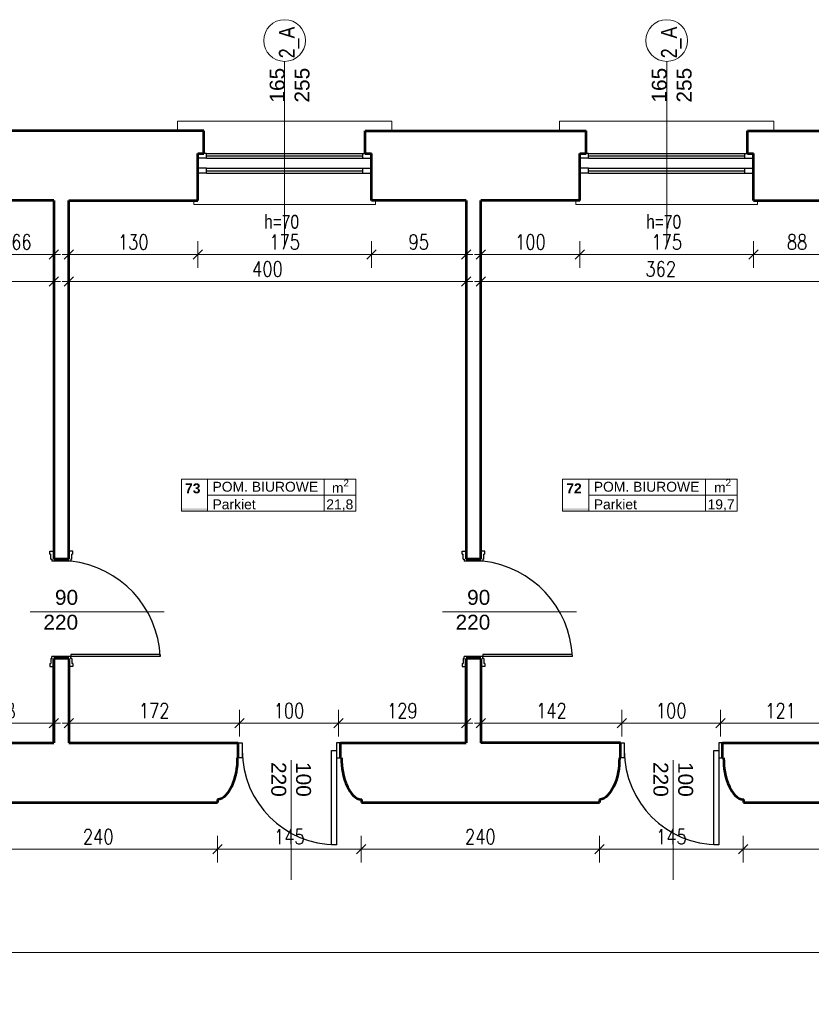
# Model space of a CAD drawing. Header units: millimetres. Extents: x 56977 to 67992, y 30187 to 42235.
# Tile 88 of 130: x 61037 to 61834, y 38817 to 39808. Entities that reach past the tile are written whole.
import ezdxf

# ---------------------------------------------------------------- set-up
doc = ezdxf.new("R2010")
doc.units = ezdxf.units.MM
doc.header["$MEASUREMENT"] = 0
doc.layers.get('0').update_dxf_attribs({"lineweight": 13})
doc.layers.get('DEFPOINTS').update_dxf_attribs({"lineweight": 13})
doc.layers.add('AI-OKNA', color=4, linetype='Continuous')
for name, color, linetype, lineweight in [('AI-OPISY', 3, 'Continuous', 13), ('AI_MURY', 40, 'Continuous', 53), ('AI_WIDOK', 8, 'Continuous', 13), ('OPISY TABELKI', 30, 'Continuous', 13), ('wymiary', 8, 'Continuous', 13)]:
    doc.layers.add(name, color=color, linetype=linetype, lineweight=lineweight)
doc.styles.add('GENERATED_STYLE_2', font='txt.shx')
doc.styles.get("Standard").update_dxf_attribs({"font": 'txt.shx'})
doc.styles.add('Style-ROMANS', font='ROMANS.shx')
doc.styles.add('WYMIAROWY-08', font='ROMANS.shx', dxfattribs={"width": 0.8})
doc.dimstyles.new('DYBY', dxfattribs={"dimscale": 100, "dimtxt": 0.15, "dimasz": 0.05, "dimexe": 0.05, "dimexo": 0.1, "dimgap": 0.05, "dimtad": 1, "dimdec": 0, "dimdsep": 46, "dimlunit": 5, "dimtxsty": 'WYMIAROWY-08', "dimblk": 'M_STRZ', "dimcen": 0.1, "dimse1": 1, "dimse2": 1, "dimclrd": 7, "dimclre": 7, "dimclrt": 1, "dimadec": 0, "dimazin": 0, "dimtfac": 1, "dimtdec": 0, "dimtmove": 2, "dimatfit": 3, "dimldrblk": 'M_STRZ', "dimfxl": 0, "dimtolj": 1, "dimarcsym": 0})

# ---------------------------------------------------------------- blocks, each defined once
blk = doc.blocks.new('M_STRZ')
for p, q in [((0, 2.66), (0, 0)), ((-1.33, 0), (1.33, 0)), ((-0.94, -0.94), (0.94, 0.94)), ((0, 0), (0, -2.66))]:
    blk.add_line(p, q)
blk = doc.blocks.new('*U52')
at = {"layer": 'DEFPOINTS', "color": 0}
for p in [(61086.52, 39626.07), (61216.32, 39626.07), (61216.32, 39571.78)]:
    blk.add_point(p, dxfattribs=at)
at = {"layer": 'wymiary', "color": 7, "lineweight": -2}
blk.add_line((61091.52, 39571.78), (61211.32, 39571.78), dxfattribs=at)
at = {"layer": 'wymiary', "color": 7, "lineweight": -2, "xscale": 5, "yscale": 5, "zscale": 5, "rotation": 180}
blk.add_blockref('M_STRZ', (61086.52, 39571.78), dxfattribs=at)
at = {"layer": 'wymiary', "color": 7, "lineweight": -2, "xscale": 5, "yscale": 5, "zscale": 5}
blk.add_blockref('M_STRZ', (61216.32, 39571.78), dxfattribs=at)
at = {"layer": 'wymiary', "color": 1, "insert": (61151.42, 39584.28), "char_height": 15, "attachment_point": 5, "style": 'WYMIAROWY-08'}
blk.add_mtext('130', dxfattribs=at)
blk = doc.blocks.new('*D1585')
at = {"layer": 'DEFPOINTS'}
for p in [(61086.52, 39626.07), (61216.32, 39626.07), (61216.32, 39571.78), (61135.94, 39559.28)]:
    blk.add_point(p, dxfattribs=at)
at = {"layer": 'wymiary', "color": 7}
blk.add_blockref('*U52', (0, 0), dxfattribs=at)
blk = doc.blocks.new('*U53')
at = {"layer": 'DEFPOINTS', "color": 0}
for p in [(61216.32, 39626.07), (61391.32, 39626.07), (61391.32, 39571.78)]:
    blk.add_point(p, dxfattribs=at)
at = {"layer": 'wymiary', "color": 7, "lineweight": -2}
blk.add_line((61221.32, 39571.78), (61386.32, 39571.78), dxfattribs=at)
at = {"layer": 'wymiary', "color": 7, "lineweight": -2, "xscale": 5, "yscale": 5, "zscale": 5, "rotation": 180}
blk.add_blockref('M_STRZ', (61216.32, 39571.78), dxfattribs=at)
at = {"layer": 'wymiary', "color": 7, "lineweight": -2, "xscale": 5, "yscale": 5, "zscale": 5}
blk.add_blockref('M_STRZ', (61391.32, 39571.78), dxfattribs=at)
at = {"layer": 'wymiary', "color": 1, "insert": (61303.82, 39584.28), "char_height": 15, "attachment_point": 5, "style": 'WYMIAROWY-08'}
blk.add_mtext('175', dxfattribs=at)
blk = doc.blocks.new('*D1586')
at = {"layer": 'DEFPOINTS'}
for p in [(61216.32, 39626.07), (61391.32, 39626.07), (61391.32, 39571.78), (61288.34, 39559.28)]:
    blk.add_point(p, dxfattribs=at)
at = {"layer": 'wymiary', "color": 7}
blk.add_blockref('*U53', (0, 0), dxfattribs=at)
blk = doc.blocks.new('*U54')
at = {"layer": 'DEFPOINTS', "color": 0}
for p in [(61391.32, 39626.07), (61486.52, 39626.07), (61486.52, 39571.78)]:
    blk.add_point(p, dxfattribs=at)
at = {"layer": 'wymiary', "color": 7, "lineweight": -2}
blk.add_line((61396.32, 39571.78), (61481.52, 39571.78), dxfattribs=at)
at = {"layer": 'wymiary', "color": 7, "lineweight": -2, "xscale": 5, "yscale": 5, "zscale": 5, "rotation": 180}
blk.add_blockref('M_STRZ', (61391.32, 39571.78), dxfattribs=at)
at = {"layer": 'wymiary', "color": 7, "lineweight": -2, "xscale": 5, "yscale": 5, "zscale": 5}
blk.add_blockref('M_STRZ', (61486.52, 39571.78), dxfattribs=at)
at = {"layer": 'wymiary', "color": 1, "insert": (61438.92, 39584.28), "char_height": 15, "attachment_point": 5, "style": 'WYMIAROWY-08'}
blk.add_mtext('95', dxfattribs=at)
blk = doc.blocks.new('*D1587')
at = {"layer": 'DEFPOINTS'}
for p in [(61391.32, 39626.07), (61486.52, 39626.07), (61486.52, 39571.78), (61428.3, 39559.28)]:
    blk.add_point(p, dxfattribs=at)
at = {"layer": 'wymiary', "color": 7}
blk.add_blockref('*U54', (0, 0), dxfattribs=at)
blk = doc.blocks.new('*U55')
at = {"layer": 'DEFPOINTS', "color": 0}
for p in [(61501.52, 39626.07), (61601.04, 39626.07), (61601.04, 39571.78)]:
    blk.add_point(p, dxfattribs=at)
at = {"layer": 'wymiary', "color": 7, "lineweight": -2}
blk.add_line((61506.52, 39571.78), (61596.04, 39571.78), dxfattribs=at)
at = {"layer": 'wymiary', "color": 7, "lineweight": -2, "xscale": 5, "yscale": 5, "zscale": 5, "rotation": 180}
blk.add_blockref('M_STRZ', (61501.52, 39571.78), dxfattribs=at)
at = {"layer": 'wymiary', "color": 7, "lineweight": -2, "xscale": 5, "yscale": 5, "zscale": 5}
blk.add_blockref('M_STRZ', (61601.04, 39571.78), dxfattribs=at)
at = {"layer": 'wymiary', "color": 1, "insert": (61551.28, 39584.28), "char_height": 15, "attachment_point": 5, "style": 'WYMIAROWY-08'}
blk.add_mtext('100', dxfattribs=at)
blk = doc.blocks.new('*D1588')
at = {"layer": 'DEFPOINTS'}
for p in [(61501.52, 39626.07), (61601.04, 39626.07), (61601.04, 39571.78), (61535.8, 39559.28)]:
    blk.add_point(p, dxfattribs=at)
at = {"layer": 'wymiary', "color": 7}
blk.add_blockref('*U55', (0, 0), dxfattribs=at)
blk = doc.blocks.new('*U56')
at = {"layer": 'DEFPOINTS', "color": 0}
for p in [(61601.04, 39626.07), (61776.04, 39626.07), (61776.04, 39571.78)]:
    blk.add_point(p, dxfattribs=at)
at = {"layer": 'wymiary', "color": 7, "lineweight": -2}
blk.add_line((61606.04, 39571.78), (61771.04, 39571.78), dxfattribs=at)
at = {"layer": 'wymiary', "color": 7, "lineweight": -2, "xscale": 5, "yscale": 5, "zscale": 5, "rotation": 180}
blk.add_blockref('M_STRZ', (61601.04, 39571.78), dxfattribs=at)
at = {"layer": 'wymiary', "color": 7, "lineweight": -2, "xscale": 5, "yscale": 5, "zscale": 5}
blk.add_blockref('M_STRZ', (61776.04, 39571.78), dxfattribs=at)
at = {"layer": 'wymiary', "color": 1, "insert": (61688.54, 39584.28), "char_height": 15, "attachment_point": 5, "style": 'WYMIAROWY-08'}
blk.add_mtext('175', dxfattribs=at)
blk = doc.blocks.new('*D1589')
at = {"layer": 'DEFPOINTS'}
for p in [(61601.04, 39626.07), (61776.04, 39626.07), (61776.04, 39571.78), (61673.06, 39559.28)]:
    blk.add_point(p, dxfattribs=at)
at = {"layer": 'wymiary', "color": 7}
blk.add_blockref('*U56', (0, 0), dxfattribs=at)
blk = doc.blocks.new('*U57')
at = {"layer": 'DEFPOINTS', "color": 0}
for p in [(61776.04, 39626.07), (61863.52, 39626.07), (61863.52, 39571.78)]:
    blk.add_point(p, dxfattribs=at)
at = {"layer": 'wymiary', "color": 7, "lineweight": -2}
blk.add_line((61781.04, 39571.78), (61858.52, 39571.78), dxfattribs=at)
at = {"layer": 'wymiary', "color": 7, "lineweight": -2, "xscale": 5, "yscale": 5, "zscale": 5, "rotation": 180}
blk.add_blockref('M_STRZ', (61776.04, 39571.78), dxfattribs=at)
at = {"layer": 'wymiary', "color": 7, "lineweight": -2, "xscale": 5, "yscale": 5, "zscale": 5}
blk.add_blockref('M_STRZ', (61863.52, 39571.78), dxfattribs=at)
at = {"layer": 'wymiary', "color": 1, "insert": (61819.78, 39584.28), "char_height": 15, "attachment_point": 5, "style": 'WYMIAROWY-08'}
blk.add_mtext('88', dxfattribs=at)
blk = doc.blocks.new('*D1590')
at = {"layer": 'DEFPOINTS'}
for p in [(61776.04, 39626.07), (61863.52, 39626.07), (61863.52, 39571.78), (61809.16, 39559.28)]:
    blk.add_point(p, dxfattribs=at)
at = {"layer": 'wymiary', "color": 7}
blk.add_blockref('*U57', (0, 0), dxfattribs=at)
blk = doc.blocks.new('*U80')
at = {"layer": 'DEFPOINTS', "color": 0}
for p in [(66309.54, 38869.07), (58601.54, 38743.07), (66309.54, 38743.07)]:
    blk.add_point(p, dxfattribs=at)
at = {"layer": 'wymiary', "color": 7, "lineweight": -2}
blk.add_line((58606.54, 38869.07), (66304.54, 38869.07), dxfattribs=at)
at = {"layer": 'wymiary', "color": 7, "lineweight": -2, "xscale": 5, "yscale": 5, "zscale": 5, "rotation": 180}
blk.add_blockref('M_STRZ', (58601.54, 38869.07), dxfattribs=at)
at = {"layer": 'wymiary', "color": 7, "lineweight": -2, "xscale": 5, "yscale": 5, "zscale": 5}
blk.add_blockref('M_STRZ', (66309.54, 38869.07), dxfattribs=at)
at = {"layer": 'wymiary', "color": 1, "insert": (62455.54, 38881.57), "char_height": 15, "attachment_point": 5, "style": 'WYMIAROWY-08'}
blk.add_mtext('7708', dxfattribs=at)
blk = doc.blocks.new('*D1613')
at = {"layer": 'DEFPOINTS'}
for p in [(62433.49, 38881.57), (66309.54, 38869.07), (58601.54, 38743.07), (66309.54, 38743.07)]:
    blk.add_point(p, dxfattribs=at)
at = {"layer": 'wymiary', "color": 7}
blk.add_blockref('*U80', (0, 0), dxfattribs=at)
blk = doc.blocks.new('*U104')
at = {"layer": 'DEFPOINTS', "color": 0}
for p in [(60996.14, 39016.07), (61236.14, 39016.07), (61236.14, 38973.16)]:
    blk.add_point(p, dxfattribs=at)
at = {"layer": 'wymiary', "color": 7, "lineweight": -2}
blk.add_line((61001.14, 38973.16), (61231.14, 38973.16), dxfattribs=at)
at = {"layer": 'wymiary', "color": 7, "lineweight": -2, "xscale": 5, "yscale": 5, "zscale": 5, "rotation": 180}
blk.add_blockref('M_STRZ', (60996.14, 38973.16), dxfattribs=at)
at = {"layer": 'wymiary', "color": 7, "lineweight": -2, "xscale": 5, "yscale": 5, "zscale": 5}
blk.add_blockref('M_STRZ', (61236.14, 38973.16), dxfattribs=at)
at = {"layer": 'wymiary', "color": 1, "insert": (61116.14, 38985.66), "char_height": 15, "attachment_point": 5, "style": 'WYMIAROWY-08'}
blk.add_mtext('240', dxfattribs=at)
blk = doc.blocks.new('*D1637')
at = {"layer": 'DEFPOINTS'}
for p in [(60996.14, 39016.07), (61236.14, 39016.07), (61236.14, 38973.16), (61099.81, 38960.66)]:
    blk.add_point(p, dxfattribs=at)
at = {"layer": 'wymiary', "color": 7}
blk.add_blockref('*U104', (0, 0), dxfattribs=at)
blk = doc.blocks.new('*U105')
at = {"layer": 'DEFPOINTS', "color": 0}
for p in [(61236.14, 39016.07), (61380.84, 39016.07), (61380.84, 38973.16)]:
    blk.add_point(p, dxfattribs=at)
at = {"layer": 'wymiary', "color": 7, "lineweight": -2}
blk.add_line((61241.14, 38973.16), (61375.84, 38973.16), dxfattribs=at)
at = {"layer": 'wymiary', "color": 7, "lineweight": -2, "xscale": 5, "yscale": 5, "zscale": 5, "rotation": 180}
blk.add_blockref('M_STRZ', (61236.14, 38973.16), dxfattribs=at)
at = {"layer": 'wymiary', "color": 7, "lineweight": -2, "xscale": 5, "yscale": 5, "zscale": 5}
blk.add_blockref('M_STRZ', (61380.84, 38973.16), dxfattribs=at)
at = {"layer": 'wymiary', "color": 1, "insert": (61308.49, 38985.66), "char_height": 15, "attachment_point": 5, "style": 'WYMIAROWY-08'}
blk.add_mtext('145', dxfattribs=at)
blk = doc.blocks.new('*D1638')
at = {"layer": 'DEFPOINTS'}
for p in [(61236.14, 39016.07), (61380.84, 39016.07), (61380.84, 38973.16), (61293.01, 38960.66)]:
    blk.add_point(p, dxfattribs=at)
at = {"layer": 'wymiary', "color": 7}
blk.add_blockref('*U105', (0, 0), dxfattribs=at)
blk = doc.blocks.new('*U142')
at = {"layer": 'DEFPOINTS', "color": 0}
for p in [(61086.52, 39626.07), (61486.52, 39626.07), (61486.52, 39544.7)]:
    blk.add_point(p, dxfattribs=at)
at = {"layer": 'wymiary', "color": 7, "lineweight": -2}
blk.add_line((61091.52, 39544.7), (61481.52, 39544.7), dxfattribs=at)
at = {"layer": 'wymiary', "color": 7, "lineweight": -2, "xscale": 5, "yscale": 5, "zscale": 5, "rotation": 180}
blk.add_blockref('M_STRZ', (61086.52, 39544.7), dxfattribs=at)
at = {"layer": 'wymiary', "color": 7, "lineweight": -2, "xscale": 5, "yscale": 5, "zscale": 5}
blk.add_blockref('M_STRZ', (61486.52, 39544.7), dxfattribs=at)
at = {"layer": 'wymiary', "color": 1, "insert": (61286.52, 39557.2), "char_height": 15, "attachment_point": 5, "style": 'WYMIAROWY-08'}
blk.add_mtext('400', dxfattribs=at)
blk = doc.blocks.new('*D1675')
at = {"layer": 'DEFPOINTS'}
for p in [(61086.52, 39626.07), (61486.52, 39626.07), (61486.52, 39544.7), (61270.19, 39532.2)]:
    blk.add_point(p, dxfattribs=at)
at = {"layer": 'wymiary', "color": 7}
blk.add_blockref('*U142', (0, 0), dxfattribs=at)
blk = doc.blocks.new('*U143')
at = {"layer": 'DEFPOINTS', "color": 0}
for p in [(61501.52, 39544.7), (61863.52, 39544.7), (61863.52, 39487.47)]:
    blk.add_point(p, dxfattribs=at)
at = {"layer": 'wymiary', "color": 7, "lineweight": -2}
blk.add_line((61506.52, 39544.7), (61858.52, 39544.7), dxfattribs=at)
at = {"layer": 'wymiary', "color": 7, "lineweight": -2, "xscale": 5, "yscale": 5, "zscale": 5, "rotation": 180}
blk.add_blockref('M_STRZ', (61501.52, 39544.7), dxfattribs=at)
at = {"layer": 'wymiary', "color": 7, "lineweight": -2, "xscale": 5, "yscale": 5, "zscale": 5}
blk.add_blockref('M_STRZ', (61863.52, 39544.7), dxfattribs=at)
at = {"layer": 'wymiary', "color": 1, "insert": (61682.52, 39557.2), "char_height": 15, "attachment_point": 5, "style": 'WYMIAROWY-08'}
blk.add_mtext('362', dxfattribs=at)
blk = doc.blocks.new('*D1676')
at = {"layer": 'DEFPOINTS'}
for p in [(61501.52, 39544.7), (61863.52, 39544.7), (61666.19, 39532.2), (61863.52, 39487.47)]:
    blk.add_point(p, dxfattribs=at)
at = {"layer": 'wymiary', "color": 7}
blk.add_blockref('*U143', (0, 0), dxfattribs=at)
blk = doc.blocks.new('*U153')
at = {"layer": 'DEFPOINTS', "color": 0}
for p in [(60973.95, 39093.07), (61071.52, 39099.99), (61071.52, 39093.07)]:
    blk.add_point(p, dxfattribs=at)
at = {"layer": 'wymiary', "color": 7, "lineweight": -2}
blk.add_line((60978.95, 39099.99), (61066.52, 39099.99), dxfattribs=at)
at = {"layer": 'wymiary', "color": 7, "lineweight": -2, "xscale": 5, "yscale": 5, "zscale": 5, "rotation": 180}
blk.add_blockref('M_STRZ', (60973.95, 39099.99), dxfattribs=at)
at = {"layer": 'wymiary', "color": 7, "lineweight": -2, "xscale": 5, "yscale": 5, "zscale": 5}
blk.add_blockref('M_STRZ', (61071.52, 39099.99), dxfattribs=at)
at = {"layer": 'wymiary', "color": 1, "insert": (61022.73, 39112.49), "char_height": 15, "attachment_point": 5, "style": 'WYMIAROWY-08'}
blk.add_mtext('98', dxfattribs=at)
blk = doc.blocks.new('*D1686')
at = {"layer": 'DEFPOINTS'}
for p in [(60973.95, 39093.07), (61071.52, 39099.99), (61071.52, 39093.07), (61012.11, 39087.49)]:
    blk.add_point(p, dxfattribs=at)
at = {"layer": 'wymiary', "color": 7}
blk.add_blockref('*U153', (0, 0), dxfattribs=at)
blk = doc.blocks.new('*U154')
at = {"layer": 'DEFPOINTS', "color": 0}
for p in [(61086.52, 39093.07), (61258.28, 39099.99), (61258.28, 39093.07)]:
    blk.add_point(p, dxfattribs=at)
at = {"layer": 'wymiary', "color": 7, "lineweight": -2}
blk.add_line((61091.52, 39099.99), (61253.28, 39099.99), dxfattribs=at)
at = {"layer": 'wymiary', "color": 7, "lineweight": -2, "xscale": 5, "yscale": 5, "zscale": 5, "rotation": 180}
blk.add_blockref('M_STRZ', (61086.52, 39099.99), dxfattribs=at)
at = {"layer": 'wymiary', "color": 7, "lineweight": -2, "xscale": 5, "yscale": 5, "zscale": 5}
blk.add_blockref('M_STRZ', (61258.28, 39099.99), dxfattribs=at)
at = {"layer": 'wymiary', "color": 1, "insert": (61172.4, 39112.49), "char_height": 15, "attachment_point": 5, "style": 'WYMIAROWY-08'}
blk.add_mtext('172', dxfattribs=at)
blk = doc.blocks.new('*D1687')
at = {"layer": 'DEFPOINTS'}
for p in [(61086.52, 39093.07), (61258.28, 39099.99), (61258.28, 39093.07), (61156.92, 39087.49)]:
    blk.add_point(p, dxfattribs=at)
at = {"layer": 'wymiary', "color": 7}
blk.add_blockref('*U154', (0, 0), dxfattribs=at)
blk = doc.blocks.new('*U155')
at = {"layer": 'DEFPOINTS', "color": 0}
for p in [(61258.28, 39093.07), (61358.14, 39099.99), (61358.14, 39093.07)]:
    blk.add_point(p, dxfattribs=at)
at = {"layer": 'wymiary', "color": 7, "lineweight": -2}
blk.add_line((61263.28, 39099.99), (61353.14, 39099.99), dxfattribs=at)
at = {"layer": 'wymiary', "color": 7, "lineweight": -2, "xscale": 5, "yscale": 5, "zscale": 5, "rotation": 180}
blk.add_blockref('M_STRZ', (61258.28, 39099.99), dxfattribs=at)
at = {"layer": 'wymiary', "color": 7, "lineweight": -2, "xscale": 5, "yscale": 5, "zscale": 5}
blk.add_blockref('M_STRZ', (61358.14, 39099.99), dxfattribs=at)
at = {"layer": 'wymiary', "color": 1, "insert": (61308.21, 39112.49), "char_height": 15, "attachment_point": 5, "style": 'WYMIAROWY-08'}
blk.add_mtext('100', dxfattribs=at)
blk = doc.blocks.new('*D1688')
at = {"layer": 'DEFPOINTS'}
for p in [(61258.28, 39093.07), (61358.14, 39099.99), (61358.14, 39093.07), (61292.73, 39087.49)]:
    blk.add_point(p, dxfattribs=at)
at = {"layer": 'wymiary', "color": 7}
blk.add_blockref('*U155', (0, 0), dxfattribs=at)
blk = doc.blocks.new('*U156')
at = {"layer": 'DEFPOINTS', "color": 0}
for p in [(61358.14, 39093.07), (61486.52, 39099.99), (61486.52, 39093.07)]:
    blk.add_point(p, dxfattribs=at)
at = {"layer": 'wymiary', "color": 7, "lineweight": -2}
blk.add_line((61363.14, 39099.99), (61481.52, 39099.99), dxfattribs=at)
at = {"layer": 'wymiary', "color": 7, "lineweight": -2, "xscale": 5, "yscale": 5, "zscale": 5, "rotation": 180}
blk.add_blockref('M_STRZ', (61358.14, 39099.99), dxfattribs=at)
at = {"layer": 'wymiary', "color": 7, "lineweight": -2, "xscale": 5, "yscale": 5, "zscale": 5}
blk.add_blockref('M_STRZ', (61486.52, 39099.99), dxfattribs=at)
at = {"layer": 'wymiary', "color": 1, "insert": (61422.33, 39112.49), "char_height": 15, "attachment_point": 5, "style": 'WYMIAROWY-08'}
blk.add_mtext('129', dxfattribs=at)
blk = doc.blocks.new('*D1689')
at = {"layer": 'DEFPOINTS'}
for p in [(61358.14, 39093.07), (61486.52, 39099.99), (61486.52, 39093.07), (61406.85, 39087.49)]:
    blk.add_point(p, dxfattribs=at)
at = {"layer": 'wymiary', "color": 7}
blk.add_blockref('*U156', (0, 0), dxfattribs=at)
blk = doc.blocks.new('*U157')
at = {"layer": 'DEFPOINTS', "color": 0}
for p in [(61643.28, 39099.99), (61501.52, 39080.07), (61643.28, 39080.07)]:
    blk.add_point(p, dxfattribs=at)
at = {"layer": 'wymiary', "color": 7, "lineweight": -2}
blk.add_line((61506.52, 39099.99), (61638.28, 39099.99), dxfattribs=at)
at = {"layer": 'wymiary', "color": 7, "lineweight": -2, "xscale": 5, "yscale": 5, "zscale": 5, "rotation": 180}
blk.add_blockref('M_STRZ', (61501.52, 39099.99), dxfattribs=at)
at = {"layer": 'wymiary', "color": 7, "lineweight": -2, "xscale": 5, "yscale": 5, "zscale": 5}
blk.add_blockref('M_STRZ', (61643.28, 39099.99), dxfattribs=at)
at = {"layer": 'wymiary', "color": 1, "insert": (61572.4, 39112.49), "char_height": 15, "attachment_point": 5, "style": 'WYMIAROWY-08'}
blk.add_mtext('142', dxfattribs=at)
blk = doc.blocks.new('*D1690')
at = {"layer": 'DEFPOINTS'}
for p in [(61643.28, 39099.99), (61556.92, 39087.49), (61501.52, 39080.07), (61643.28, 39080.07)]:
    blk.add_point(p, dxfattribs=at)
at = {"layer": 'wymiary', "color": 7}
blk.add_blockref('*U157', (0, 0), dxfattribs=at)
blk = doc.blocks.new('*U158')
at = {"layer": 'DEFPOINTS', "color": 0}
for p in [(61742.84, 39099.99), (61643.28, 39080.07), (61742.84, 39080.07)]:
    blk.add_point(p, dxfattribs=at)
at = {"layer": 'wymiary', "color": 7, "lineweight": -2}
blk.add_line((61648.28, 39099.99), (61737.84, 39099.99), dxfattribs=at)
at = {"layer": 'wymiary', "color": 7, "lineweight": -2, "xscale": 5, "yscale": 5, "zscale": 5, "rotation": 180}
blk.add_blockref('M_STRZ', (61643.28, 39099.99), dxfattribs=at)
at = {"layer": 'wymiary', "color": 7, "lineweight": -2, "xscale": 5, "yscale": 5, "zscale": 5}
blk.add_blockref('M_STRZ', (61742.84, 39099.99), dxfattribs=at)
at = {"layer": 'wymiary', "color": 1, "insert": (61693.06, 39112.49), "char_height": 15, "attachment_point": 5, "style": 'WYMIAROWY-08'}
blk.add_mtext('100', dxfattribs=at)
blk = doc.blocks.new('*D1691')
at = {"layer": 'DEFPOINTS'}
for p in [(61742.84, 39099.99), (61677.58, 39087.49), (61643.28, 39080.07), (61742.84, 39080.07)]:
    blk.add_point(p, dxfattribs=at)
at = {"layer": 'wymiary', "color": 7}
blk.add_blockref('*U158', (0, 0), dxfattribs=at)
blk = doc.blocks.new('*U159')
at = {"layer": 'DEFPOINTS', "color": 0}
for p in [(61863.52, 39099.99), (61742.84, 39080.07), (61863.52, 39080.07)]:
    blk.add_point(p, dxfattribs=at)
at = {"layer": 'wymiary', "color": 7, "lineweight": -2}
blk.add_line((61747.84, 39099.99), (61858.52, 39099.99), dxfattribs=at)
at = {"layer": 'wymiary', "color": 7, "lineweight": -2, "xscale": 5, "yscale": 5, "zscale": 5, "rotation": 180}
blk.add_blockref('M_STRZ', (61742.84, 39099.99), dxfattribs=at)
at = {"layer": 'wymiary', "color": 7, "lineweight": -2, "xscale": 5, "yscale": 5, "zscale": 5}
blk.add_blockref('M_STRZ', (61863.52, 39099.99), dxfattribs=at)
at = {"layer": 'wymiary', "color": 1, "insert": (61803.18, 39112.49), "char_height": 15, "attachment_point": 5, "style": 'WYMIAROWY-08'}
blk.add_mtext('121', dxfattribs=at)
blk = doc.blocks.new('*D1692')
at = {"layer": 'DEFPOINTS'}
for p in [(61863.52, 39099.99), (61787.7, 39087.49), (61742.84, 39080.07), (61863.52, 39080.07)]:
    blk.add_point(p, dxfattribs=at)
at = {"layer": 'wymiary', "color": 7}
blk.add_blockref('*U159', (0, 0), dxfattribs=at)
blk = doc.blocks.new('*U190')
at = {"layer": 'DEFPOINTS', "color": 0}
for p in [(61380.84, 39016.07), (61620.84, 39016.07), (61620.84, 38973.16)]:
    blk.add_point(p, dxfattribs=at)
at = {"layer": 'wymiary', "color": 7, "lineweight": -2}
blk.add_line((61385.84, 38973.16), (61615.84, 38973.16), dxfattribs=at)
at = {"layer": 'wymiary', "color": 7, "lineweight": -2, "xscale": 5, "yscale": 5, "zscale": 5, "rotation": 180}
blk.add_blockref('M_STRZ', (61380.84, 38973.16), dxfattribs=at)
at = {"layer": 'wymiary', "color": 7, "lineweight": -2, "xscale": 5, "yscale": 5, "zscale": 5}
blk.add_blockref('M_STRZ', (61620.84, 38973.16), dxfattribs=at)
at = {"layer": 'wymiary', "color": 1, "insert": (61500.84, 38985.66), "char_height": 15, "attachment_point": 5, "style": 'WYMIAROWY-08'}
blk.add_mtext('240', dxfattribs=at)
blk = doc.blocks.new('*D1723')
at = {"layer": 'DEFPOINTS'}
for p in [(61380.84, 39016.07), (61620.84, 39016.07), (61620.84, 38973.16), (61484.51, 38960.66)]:
    blk.add_point(p, dxfattribs=at)
at = {"layer": 'wymiary', "color": 7}
blk.add_blockref('*U190', (0, 0), dxfattribs=at)
blk = doc.blocks.new('*U191')
at = {"layer": 'DEFPOINTS', "color": 0}
for p in [(61620.84, 39016.07), (61765.54, 39016.07), (61765.54, 38973.16)]:
    blk.add_point(p, dxfattribs=at)
at = {"layer": 'wymiary', "color": 7, "lineweight": -2}
blk.add_line((61625.84, 38973.16), (61760.54, 38973.16), dxfattribs=at)
at = {"layer": 'wymiary', "color": 7, "lineweight": -2, "xscale": 5, "yscale": 5, "zscale": 5, "rotation": 180}
blk.add_blockref('M_STRZ', (61620.84, 38973.16), dxfattribs=at)
at = {"layer": 'wymiary', "color": 7, "lineweight": -2, "xscale": 5, "yscale": 5, "zscale": 5}
blk.add_blockref('M_STRZ', (61765.54, 38973.16), dxfattribs=at)
at = {"layer": 'wymiary', "color": 1, "insert": (61693.19, 38985.66), "char_height": 15, "attachment_point": 5, "style": 'WYMIAROWY-08'}
blk.add_mtext('145', dxfattribs=at)
blk = doc.blocks.new('*D1724')
at = {"layer": 'DEFPOINTS'}
for p in [(61620.84, 39016.07), (61765.54, 39016.07), (61765.54, 38973.16), (61677.71, 38960.66)]:
    blk.add_point(p, dxfattribs=at)
at = {"layer": 'wymiary', "color": 7}
blk.add_blockref('*U191', (0, 0), dxfattribs=at)
blk = doc.blocks.new('*U192')
at = {"layer": 'DEFPOINTS', "color": 0}
for p in [(61765.54, 39016.07), (61956.52, 39016.07), (61956.52, 38973.16)]:
    blk.add_point(p, dxfattribs=at)
at = {"layer": 'wymiary', "color": 7, "lineweight": -2}
blk.add_line((61770.54, 38973.16), (61951.52, 38973.16), dxfattribs=at)
at = {"layer": 'wymiary', "color": 7, "lineweight": -2, "xscale": 5, "yscale": 5, "zscale": 5, "rotation": 180}
blk.add_blockref('M_STRZ', (61765.54, 38973.16), dxfattribs=at)
at = {"layer": 'wymiary', "color": 7, "lineweight": -2, "xscale": 5, "yscale": 5, "zscale": 5}
blk.add_blockref('M_STRZ', (61956.52, 38973.16), dxfattribs=at)
at = {"layer": 'wymiary', "color": 1, "insert": (61861.03, 38985.66), "char_height": 15, "attachment_point": 5, "style": 'WYMIAROWY-08'}
blk.add_mtext('191', dxfattribs=at)
blk = doc.blocks.new('*D1725')
at = {"layer": 'DEFPOINTS'}
for p in [(61765.54, 39016.07), (61956.52, 39016.07), (61956.52, 38973.16), (61845.55, 38960.66)]:
    blk.add_point(p, dxfattribs=at)
at = {"layer": 'wymiary', "color": 7}
blk.add_blockref('*U192', (0, 0), dxfattribs=at)
blk = doc.blocks.new('*U214')
at = {"layer": 'DEFPOINTS', "color": 0}
for p in [(61071.52, 39544.7), (60665.52, 39372.42), (61071.52, 39372.42)]:
    blk.add_point(p, dxfattribs=at)
at = {"layer": 'wymiary', "color": 7, "lineweight": -2}
blk.add_line((60670.52, 39544.7), (61066.52, 39544.7), dxfattribs=at)
at = {"layer": 'wymiary', "color": 7, "lineweight": -2, "xscale": 5, "yscale": 5, "zscale": 5, "rotation": 180}
blk.add_blockref('M_STRZ', (60665.52, 39544.7), dxfattribs=at)
at = {"layer": 'wymiary', "color": 7, "lineweight": -2, "xscale": 5, "yscale": 5, "zscale": 5}
blk.add_blockref('M_STRZ', (61071.52, 39544.7), dxfattribs=at)
at = {"layer": 'wymiary', "color": 1, "insert": (60868.52, 39557.2), "char_height": 15, "attachment_point": 5, "style": 'WYMIAROWY-08'}
blk.add_mtext('406', dxfattribs=at)
blk = doc.blocks.new('*D1747')
at = {"layer": 'DEFPOINTS'}
for p in [(60852.19, 39557.2), (61071.52, 39544.7), (60665.52, 39372.42), (61071.52, 39372.42)]:
    blk.add_point(p, dxfattribs=at)
at = {"layer": 'wymiary', "color": 7}
blk.add_blockref('*U214', (0, 0), dxfattribs=at)
blk = doc.blocks.new('*U253')
at = {"layer": 'DEFPOINTS', "color": 0}
for p in [(61006.04, 39626.07), (61071.52, 39626.07), (61071.52, 39571.78)]:
    blk.add_point(p, dxfattribs=at)
at = {"layer": 'wymiary', "color": 7, "lineweight": -2}
blk.add_line((61011.04, 39571.78), (61066.52, 39571.78), dxfattribs=at)
at = {"layer": 'wymiary', "color": 7, "lineweight": -2, "xscale": 5, "yscale": 5, "zscale": 5, "rotation": 180}
blk.add_blockref('M_STRZ', (61006.04, 39571.78), dxfattribs=at)
at = {"layer": 'wymiary', "color": 7, "lineweight": -2, "xscale": 5, "yscale": 5, "zscale": 5}
blk.add_blockref('M_STRZ', (61071.52, 39571.78), dxfattribs=at)
at = {"layer": 'wymiary', "color": 1, "insert": (61038.78, 39584.28), "char_height": 15, "attachment_point": 5, "style": 'WYMIAROWY-08'}
blk.add_mtext('66', dxfattribs=at)
blk = doc.blocks.new('*D1786')
at = {"layer": 'DEFPOINTS'}
for p in [(61006.04, 39626.07), (61071.52, 39626.07), (61071.52, 39571.78), (61028.44, 39559.28)]:
    blk.add_point(p, dxfattribs=at)
at = {"layer": 'wymiary', "color": 7}
blk.add_blockref('*U253', (0, 0), dxfattribs=at)

msp = doc.modelspace()

# ---------------------------------------------------------------- hatches: boundary and pattern name
at = {"layer": 'OPISY TABELKI', "extrusion": (0, 0, -1)}
for points in [[(-61226.2, 39313.27), (-61226.2, 39316.22), (-61199.85, 39316.22), (-61199.85, 39313.27)], [(-61610.07, 39313.27), (-61610.07, 39316.22), (-61583.72, 39316.22), (-61583.72, 39313.27)]]:
    msp.add_hatch(color=256, dxfattribs=at).paths.add_polyline_path(points, flags=16)

# ---------------------------------------------------------------- linework, layer by layer
at = {"layer": 'AI-OKNA'}
for p, q in [((61225.07, 39668.57), (61216.32, 39668.57)), ((61225.07, 39673.57), (61222.57, 39673.57)), ((61225.07, 39668.57), (61225.07, 39673.57)), ((61225.07, 39673.57), (61382.57, 39673.57)), ((61225.07, 39671.07), (61382.57, 39671.07)), ((61225.07, 39668.57), (61382.57, 39668.57)), ((61382.57, 39668.57), (61382.57, 39673.57)), ((61382.57, 39673.57), (61385.07, 39673.57)), ((61382.57, 39668.57), (61391.32, 39668.57)), ((61609.79, 39668.57), (61601.04, 39668.57)), ((61609.79, 39673.57), (61607.29, 39673.57)), ((61609.79, 39668.57), (61609.79, 39673.57)), ((61609.79, 39673.57), (61767.29, 39673.57)), ((61609.79, 39671.07), (61767.29, 39671.07)), ((61609.79, 39668.57), (61767.29, 39668.57)), ((61767.29, 39668.57), (61767.29, 39673.57)), ((61767.29, 39673.57), (61769.79, 39673.57)), ((61767.29, 39668.57), (61776.04, 39668.57)), ((61225.07, 39658.57), (61216.32, 39658.57)), ((61225.07, 39653.57), (61225.07, 39658.57)), ((61225.07, 39658.57), (61382.57, 39658.57)), ((61225.07, 39656.07), (61382.57, 39656.07)), ((61382.57, 39658.57), (61391.32, 39658.57)), ((61382.57, 39653.57), (61382.57, 39658.57)), ((61609.79, 39658.57), (61601.04, 39658.57)), ((61609.79, 39653.57), (61609.79, 39658.57)), ((61609.79, 39658.57), (61767.29, 39658.57)), ((61609.79, 39656.07), (61767.29, 39656.07)), ((61767.29, 39658.57), (61776.04, 39658.57)), ((61767.29, 39653.57), (61767.29, 39658.57)), ((61225.07, 39653.57), (61216.32, 39653.57)), ((61225.07, 39653.57), (61382.57, 39653.57)), ((61382.57, 39653.57), (61391.32, 39653.57)), ((61609.79, 39653.57), (61601.04, 39653.57)), ((61609.79, 39653.57), (61767.29, 39653.57)), ((61767.29, 39653.57), (61776.04, 39653.57)), ((61067.52, 39273.07), (61071.52, 39273.07)), ((61067.52, 39270.07), (61067.52, 39273.07)), ((61067.52, 39270.07), (61068.52, 39270.07)), ((61068.52, 39265.07), (61068.52, 39270.07)), ((61090.52, 39273.07), (61086.52, 39273.07)), ((61089.52, 39265.07), (61089.52, 39270.07)), ((61090.52, 39270.07), (61089.52, 39270.07)), ((61090.52, 39270.07), (61090.52, 39273.07)), ((61482.52, 39273.07), (61486.52, 39273.07)), ((61482.52, 39270.07), (61482.52, 39273.07)), ((61482.52, 39270.07), (61483.52, 39270.07)), ((61483.52, 39265.07), (61483.52, 39270.07)), ((61505.52, 39273.07), (61501.52, 39273.07)), ((61504.52, 39265.07), (61504.52, 39270.07)), ((61505.52, 39270.07), (61504.52, 39270.07)), ((61505.52, 39270.07), (61505.52, 39273.07)), ((61068.52, 39265.07), (61069.52, 39265.07)), ((61069.52, 39265.07), (61069.52, 39263.07)), ((61088.52, 39263.07), (61069.52, 39263.07)), ((61074.02, 39265.07), (61079.02, 39265.07)), ((61088.52, 39265.07), (61088.52, 39263.07)), ((61089.52, 39265.07), (61088.52, 39265.07)), ((61483.52, 39265.07), (61484.52, 39265.07)), ((61484.52, 39265.07), (61484.52, 39263.07)), ((61503.52, 39263.07), (61484.52, 39263.07)), ((61489.02, 39265.07), (61494.02, 39265.07)), ((61503.52, 39265.07), (61503.52, 39263.07)), ((61504.52, 39265.07), (61503.52, 39265.07)), ((61067.52, 39160.07), (61068.52, 39160.07)), ((61067.52, 39160.07), (61067.52, 39157.07)), ((61068.52, 39165.07), (61069.52, 39165.07)), ((61068.52, 39165.07), (61068.52, 39160.07)), ((61069.52, 39165.07), (61069.52, 39167.07)), ((61088.52, 39167.07), (61069.52, 39167.07)), ((61074.02, 39165.07), (61079.02, 39165.07)), ((61074.02, 39165.07), (61079.02, 39165.07)), ((61088.52, 39169.07), (61088.52, 39167.07)), ((61178.52, 39169.07), (61088.52, 39169.07)), ((61088.52, 39165.07), (61088.52, 39167.07)), ((61178.52, 39167.07), (61088.52, 39167.07)), ((61089.52, 39165.07), (61088.52, 39165.07)), ((61089.52, 39165.07), (61089.52, 39160.07)), ((61090.52, 39160.07), (61089.52, 39160.07)), ((61090.52, 39160.07), (61090.52, 39157.07)), ((61178.52, 39169.07), (61178.52, 39167.07)), ((61482.52, 39160.07), (61483.52, 39160.07)), ((61482.52, 39160.07), (61482.52, 39157.07)), ((61483.52, 39165.07), (61484.52, 39165.07)), ((61483.52, 39165.07), (61483.52, 39160.07)), ((61484.52, 39165.07), (61484.52, 39167.07)), ((61503.52, 39167.07), (61484.52, 39167.07)), ((61489.02, 39165.07), (61494.02, 39165.07)), ((61489.02, 39165.07), (61494.02, 39165.07)), ((61503.52, 39169.07), (61503.52, 39167.07)), ((61593.52, 39169.07), (61503.52, 39169.07)), ((61503.52, 39165.07), (61503.52, 39167.07)), ((61593.52, 39167.07), (61503.52, 39167.07)), ((61504.52, 39165.07), (61503.52, 39165.07)), ((61504.52, 39165.07), (61504.52, 39160.07)), ((61505.52, 39160.07), (61504.52, 39160.07)), ((61505.52, 39160.07), (61505.52, 39157.07)), ((61067.52, 39157.07), (61071.52, 39157.07)), ((61090.52, 39157.07), (61086.52, 39157.07)), ((61482.52, 39157.07), (61486.52, 39157.07)), ((61505.52, 39157.07), (61501.52, 39157.07)), ((61257.14, 39080.07), (61261.14, 39080.07)), ((61261.14, 39080.07), (61261.14, 39065.07)), ((61351.14, 38977.57), (61351.14, 39072.57)), ((61351.14, 39072.57), (61356.14, 39072.57)), ((61360.14, 39080.07), (61356.14, 39080.07)), ((61356.14, 39080.07), (61356.14, 39065.07)), ((61356.14, 39072.57), (61356.14, 38977.57)), ((61641.84, 39080.07), (61645.84, 39080.07)), ((61645.84, 39080.07), (61645.84, 39065.07)), ((61735.84, 38977.57), (61735.84, 39072.57)), ((61735.84, 39072.57), (61740.84, 39072.57)), ((61744.84, 39080.07), (61740.84, 39080.07)), ((61740.84, 39080.07), (61740.84, 39065.07)), ((61740.84, 39072.57), (61740.84, 38977.57)), ((61261.14, 39065.07), (61257.14, 39065.07)), ((61356.14, 39065.07), (61360.14, 39065.07)), ((61645.84, 39065.07), (61641.84, 39065.07)), ((61740.84, 39065.07), (61744.84, 39065.07)), ((61356.14, 38977.57), (61351.14, 38977.57)), ((61740.84, 38977.57), (61735.84, 38977.57))]:
    msp.add_line(p, q, dxfattribs=at)
for centre, radius, start, end in [((61077.42, 39162.47), 101.21, 2.60547, 83.69931), ((61492.42, 39162.47), 101.21, 2.60547, 83.69931), ((61356.14, 39072.57), 95, 180, 270), ((61740.84, 39072.57), 95, 180, 270)]:
    msp.add_arc(centre, radius, start, end, dxfattribs=at)
at = {"layer": 'AI-OPISY'}
for p, q in [((61303.82, 39766.11), (61303.82, 39581.03)), ((61688.54, 39766.11), (61688.54, 39581.03)), ((61047.71, 39212.07), (61182.6, 39212.07)), ((61462.71, 39212.07), (61597.6, 39212.07)), ((61310.36, 39062.74), (61310.36, 38942.26)), ((61695.06, 39062.74), (61695.06, 38942.26))]:
    msp.add_line(p, q, dxfattribs=at)
for centre in [(61303.82, 39787.11), (61688.54, 39787.11)]:
    msp.add_circle(centre, 21, dxfattribs=at)
at = {"layer": 'AI_MURY'}
for p, q in [((61222.57, 39696.07), (60999.79, 39696.07)), ((61222.57, 39673.57), (61222.57, 39696.07)), ((61385.07, 39696.07), (61607.29, 39696.07)), ((61385.07, 39673.57), (61385.07, 39696.07)), ((61607.29, 39673.57), (61607.29, 39696.07)), ((61769.79, 39696.07), (61992.29, 39696.07)), ((61769.79, 39673.57), (61769.79, 39696.07)), ((61216.32, 39626.07), (61216.32, 39673.57)), ((61216.32, 39673.57), (61222.57, 39673.57)), ((61385.07, 39673.57), (61391.32, 39673.57)), ((61391.32, 39626.07), (61391.32, 39673.57)), ((61601.04, 39626.07), (61601.04, 39673.57)), ((61601.04, 39673.57), (61607.29, 39673.57)), ((61769.79, 39673.57), (61776.04, 39673.57)), ((61776.04, 39626.07), (61776.04, 39673.57)), ((61071.52, 39626.07), (61006.04, 39626.07)), ((61071.52, 39626.07), (61071.52, 39265.07)), ((61086.52, 39265.07), (61086.52, 39626.07)), ((61086.52, 39626.07), (61216.32, 39626.07)), ((61486.52, 39626.07), (61391.32, 39626.07)), ((61486.52, 39626.07), (61486.52, 39265.07)), ((61501.52, 39265.07), (61501.52, 39626.07)), ((61601.04, 39626.07), (61501.52, 39626.07)), ((61776.04, 39626.07), (61863.52, 39626.07)), ((61086.52, 39265.07), (61071.52, 39265.07)), ((61501.52, 39265.07), (61486.52, 39265.07)), ((61086.52, 39165.07), (61071.52, 39165.07)), ((61071.52, 39080.07), (61071.52, 39165.07)), ((61086.52, 39165.07), (61086.52, 39080.07)), ((61501.52, 39165.07), (61486.52, 39165.07)), ((61486.52, 39080.07), (61486.52, 39165.07)), ((61501.52, 39165.07), (61501.52, 39080.07)), ((61086.52, 39080.07), (61223.52, 39080.07)), ((61257.14, 39065.07), (61257.14, 39080.07)), ((61360.14, 39080.07), (61486.52, 39080.07)), ((61360.14, 39065.07), (61360.14, 39080.07)), ((61641.84, 39080.07), (61501.52, 39080.07)), ((61641.84, 39065.07), (61641.84, 39080.07)), ((61744.84, 39080.07), (61863.52, 39080.07)), ((61744.84, 39065.07), (61744.84, 39080.07)), ((61256.14, 39065.07), (61257.14, 39065.07)), ((61361.14, 39065.07), (61360.14, 39065.07)), ((61640.84, 39065.07), (61641.84, 39065.07)), ((61745.84, 39065.07), (61744.84, 39065.07)), ((61236.14, 39023.07), (61236.14, 39020.07)), ((61381.14, 39023.07), (61381.14, 39020.07)), ((61620.84, 39023.07), (61620.84, 39020.07)), ((61765.84, 39023.07), (61765.84, 39020.07)), ((61381.14, 39020.07), (61620.84, 39020.07)), ((61765.84, 39020.07), (61956.52, 39020.07))]:
    msp.add_line(p, q, dxfattribs=at)
at = {"layer": 'AI_MURY', "linetype": 'ByBlock', "lineweight": 53}
for p, q in [((61071.52, 39165.07), (61071.52, 39080.07)), ((61086.52, 39165.07), (61071.52, 39165.07)), ((61486.52, 39165.07), (61486.52, 39080.07)), ((61501.52, 39165.07), (61486.52, 39165.07)), ((60975.14, 39080.07), (61071.52, 39080.07)), ((61086.52, 39080.07), (61257.14, 39080.07)), ((60996.14, 39020.07), (61236.14, 39020.07))]:
    msp.add_line(p, q, dxfattribs=at)
at = {"layer": 'AI_MURY', "start_tangent": (0, -1)}
for points, end_tangent in [([(61256.14, 39065.07), (61250.17, 39035.93), (61236.14, 39023.07)], (-1, 0)), ([(61361.14, 39065.07), (61367.12, 39035.93), (61381.14, 39023.07)], (1, 0)), ([(61640.84, 39065.07), (61634.87, 39035.93), (61620.84, 39023.07)], (-1, 0)), ([(61745.84, 39065.07), (61751.82, 39035.93), (61765.84, 39023.07)], (1, 0))]:
    msp.add_spline(points, degree=3, dxfattribs=dict(at, end_tangent=end_tangent))
at = {"layer": 'AI_WIDOK', "color": 251, "linetype": 'Continuous'}
for p, q in [((61195.93, 39706.07), (61411.71, 39706.07)), ((61195.93, 39706.07), (61195.93, 39696.07)), ((61411.71, 39706.07), (61411.71, 39696.07)), ((61580.64, 39706.07), (61796.43, 39706.07)), ((61580.64, 39706.07), (61580.64, 39696.07)), ((61796.43, 39706.07), (61796.43, 39696.07)), ((61212.32, 39626.07), (61212.32, 39622.07)), ((61395.32, 39626.07), (61395.32, 39622.07)), ((61597.04, 39626.07), (61597.04, 39622.07)), ((61780.04, 39626.07), (61780.04, 39622.07)), ((61212.32, 39622.07), (61395.32, 39622.07)), ((61597.04, 39622.07), (61780.04, 39622.07))]:
    msp.add_line(p, q, dxfattribs=at)
at = {"layer": 'OPISY TABELKI'}
for p, q in [((61199.85, 39345.53), (61375.54, 39345.53)), ((61199.85, 39345.53), (61199.85, 39313.27)), ((61226.2, 39345.53), (61226.2, 39313.27)), ((61343.75, 39345.53), (61343.75, 39313.27)), ((61375.54, 39345.53), (61375.54, 39313.27)), ((61583.72, 39345.53), (61759.41, 39345.53)), ((61583.72, 39345.53), (61583.72, 39313.27)), ((61610.07, 39345.53), (61610.07, 39313.27)), ((61727.63, 39345.53), (61727.63, 39313.27)), ((61759.41, 39345.53), (61759.41, 39313.27)), ((61226.2, 39329.4), (61375.54, 39329.4)), ((61610.07, 39329.4), (61759.41, 39329.4)), ((61199.85, 39313.27), (61375.54, 39313.27)), ((61583.72, 39313.27), (61759.41, 39313.27))]:
    msp.add_line(p, q, dxfattribs=at)

# ---------------------------------------------------------------- texts
at = {"layer": 'AI-OPISY', "char_height": 16, "width": 20.64, "attachment_point": 7, "rotation": 90, "style": 'WYMIAROWY-08'}
for insert in [(61318.71, 39769.31), (61703.43, 39769.31)]:
    msp.add_mtext('\\fArial|b0|i0|c238|p39;2_A', dxfattribs=dict(at, insert=insert))
at = {"layer": 'AI-OPISY', "char_height": 15, "width": 45.2902}
for s, insert, attachment_point, rotation in [('\\fArial|b0|i0|c238|p39;165\\P255', (61329.03, 39742.17), 8, 90), ('\\fArial|b0|i0|c238|p39;165\\P255', (61713.75, 39742.17), 8, 90), ('\\fArial|b0|i0|c238|p39;100\\P220', (61330.4, 39060.84), 1, 270), ('\\fArial|b0|i0|c238|p39;100\\P220', (61715.1, 39060.84), 1, 270)]:
    msp.add_mtext(s, dxfattribs=dict(at, insert=insert, attachment_point=attachment_point, rotation=rotation))
at = {"layer": 'AI-OPISY', "char_height": 14, "attachment_point": 7, "line_spacing_factor": 0.722892, "style": 'WYMIAROWY-08'}
for insert in [(61283.17, 39597.46), (61667.89, 39597.46)]:
    msp.add_mtext('\\fArial|b0|i0|c238|p39;h=70', dxfattribs=dict(at, insert=insert))
at = {"layer": 'AI-OPISY', "char_height": 15, "width": 45.2902, "attachment_point": 3}
for insert in [(61095.88, 39234.11), (61510.88, 39234.11)]:
    msp.add_mtext('\\fArial|b0|i0|c238|p39;90\\P220', dxfattribs=dict(at, insert=insert))
at = {"layer": 'OPISY TABELKI', "color": 7, "char_height": 10, "width": 168.6591, "attachment_point": 1, "style": 'GENERATED_STYLE_2'}
for s, insert in [('\\fArial|b1|i0|c238|p39;73', (61203.53, 39341.36)), ('\\fArial|b0|i0|c238|p39;POM. BIUROWE       ', (61231.23, 39342.97)), ('\\A1;\\fArial|b0|i0|c238|p39;m\\H7.000000;\\S2^  ;', (61351.47, 39345.24)), ('\\fArial|b1|i0|c238|p39;72', (61587.41, 39341.36)), ('\\fArial|b0|i0|c238|p39;POM. BIUROWE       ', (61615.1, 39342.97)), ('\\A1;\\fArial|b0|i0|c238|p39;m\\H7.000000;\\S2^  ;', (61736.2, 39345.6)), ('\\fArial|b0|i0|c238|p39;Parkiet          ', (61231.23, 39325.24)), ('\\fArial|b0|i0|c238|p39;21,8          ', (61345.79, 39325.24)), ('\\fArial|b0|i0|c238|p39;Parkiet          ', (61615.1, 39325.24)), ('\\fArial|b0|i0|c238|p39;19,7            ', (61729.66, 39325.24))]:
    msp.add_mtext(s, dxfattribs=dict(at, insert=insert))

# ---------------------------------------------------------------- dimensions: what is measured, and where the dimension line sits
at = {"layer": 'wymiary', "color": 7}
for base, p1, p2, picture, middle in [((61071.52, 39571.78), (61006.04, 39626.07), (61071.52, 39626.07), '*D1786', (61028.44, 39559.28)), ((61216.32, 39571.78), (61086.52, 39626.07), (61216.32, 39626.07), '*D1585', (61135.94, 39559.28)), ((61486.52, 39544.7), (61086.52, 39626.07), (61486.52, 39626.07), '*D1675', (61270.19, 39532.2)), ((61486.52, 39571.78), (61391.32, 39626.07), (61486.52, 39626.07), '*D1587', (61428.3, 39559.28)), ((61776.04, 39571.78), (61601.04, 39626.07), (61776.04, 39626.07), '*D1589', (61673.06, 39559.28)), ((61863.52, 39571.78), (61776.04, 39626.07), (61863.52, 39626.07), '*D1590', (61809.16, 39559.28)), ((61071.52, 39544.7), (60665.52, 39372.42), (61071.52, 39372.42), '*D1747', (60852.19, 39557.2)), ((61863.52, 39544.7), (61501.52, 39544.7), (61863.52, 39487.47), '*D1676', (61666.19, 39532.2)), ((61071.52, 39099.99), (60973.95, 39093.07), (61071.52, 39093.07), '*D1686', (61012.11, 39087.49)), ((61258.28, 39099.99), (61086.52, 39093.07), (61258.28, 39093.07), '*D1687', (61156.92, 39087.49)), ((61358.14, 39099.99), (61258.28, 39093.07), (61358.14, 39093.07), '*D1688', (61292.73, 39087.49)), ((61486.52, 39099.99), (61358.14, 39093.07), (61486.52, 39093.07), '*D1689', (61406.85, 39087.49)), ((61643.28, 39099.99), (61501.52, 39080.07), (61643.28, 39080.07), '*D1690', (61556.92, 39087.49)), ((61742.84, 39099.99), (61643.28, 39080.07), (61742.84, 39080.07), '*D1691', (61677.58, 39087.49)), ((61863.52, 39099.99), (61742.84, 39080.07), (61863.52, 39080.07), '*D1692', (61787.7, 39087.49)), ((61236.14, 38973.16), (60996.14, 39016.07), (61236.14, 39016.07), '*D1637', (61099.81, 38960.66)), ((61380.84, 38973.16), (61236.14, 39016.07), (61380.84, 39016.07), '*D1638', (61293.01, 38960.66)), ((61620.84, 38973.16), (61380.84, 39016.07), (61620.84, 39016.07), '*D1723', (61484.51, 38960.66)), ((61765.54, 38973.16), (61620.84, 39016.07), (61765.54, 39016.07), '*D1724', (61677.71, 38960.66)), ((61956.52, 38973.16), (61765.54, 39016.07), (61956.52, 39016.07), '*D1725', (61845.55, 38960.66)), ((66309.54, 38869.07), (58601.54, 38743.07), (66309.54, 38743.07), '*D1613', (62433.49, 38881.57))]:
    dim = msp.add_linear_dim(base=base, p1=p1, p2=p2, dimstyle='DYBY', override={"dimtad": 0, "dimtxsty": 'Style-ROMANS', "dimcen": 0.001, "dimclrd": 0, "dimclre": 0}, dxfattribs=at)
    dim.commit()
    dim.dimension.update_dxf_attribs({"geometry": picture, "text_midpoint": middle, "dimtype": 128})
for base, p1, p2, picture, middle in [((61391.32, 39571.78), (61216.32, 39626.07), (61391.32, 39626.07), '*D1586', (61288.34, 39559.28)), ((61601.04, 39571.78), (61501.52, 39626.07), (61601.04, 39626.07), '*D1588', (61535.8, 39559.28))]:
    dim = msp.add_linear_dim(base=base, p1=p1, p2=p2, angle=0, dimstyle='DYBY', override={"dimtad": 0, "dimtxsty": 'Style-ROMANS', "dimcen": 0.001, "dimclrd": 0, "dimclre": 0}, dxfattribs=at)
    dim.commit()
    dim.dimension.update_dxf_attribs({"geometry": picture, "text_midpoint": middle, "dimtype": 128})

doc.saveas('drawing.dxf')
